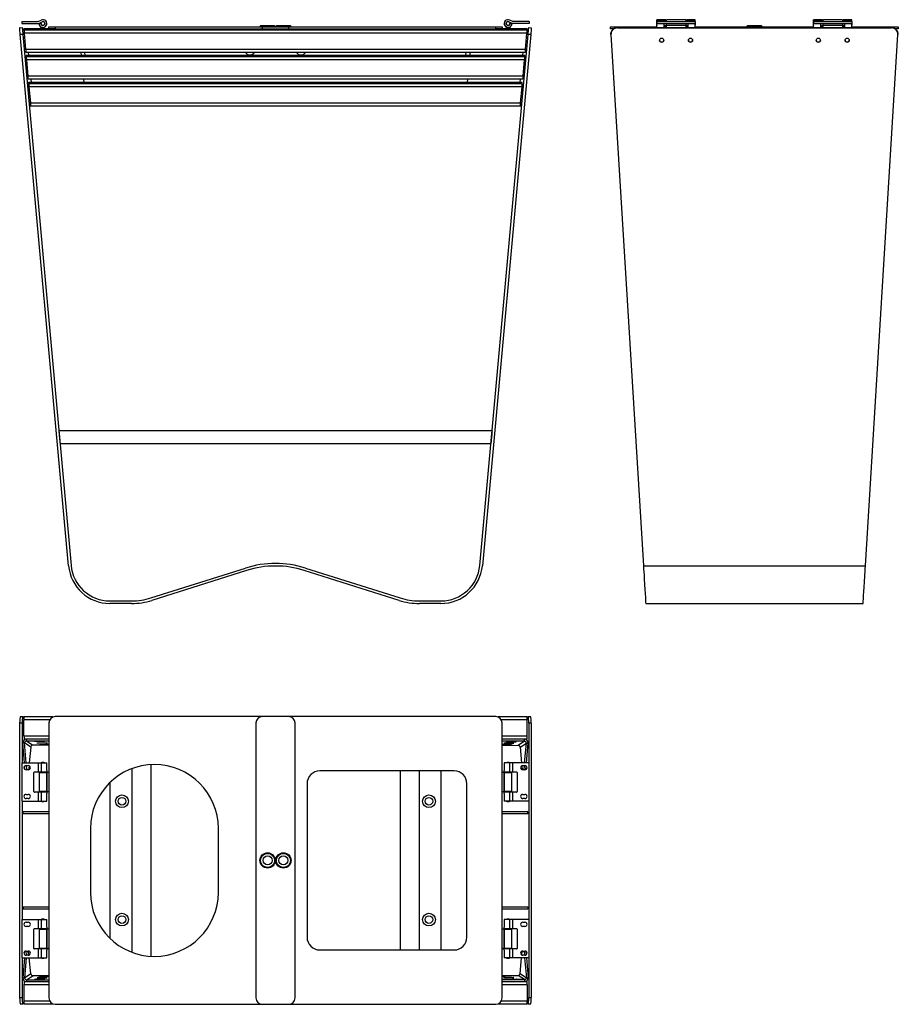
# Model space of a CAD drawing. Header units: millimetres. Extents: x 83 to 1457, y 111 to 1650.
import ezdxf

# ---------------------------------------------------------------- set-up
doc = ezdxf.new("R2010")
doc.units = ezdxf.units.MM

msp = doc.modelspace()

# ---------------------------------------------------------------- linework, layer by layer
at = {"color": 7, "linetype": 'Continuous', "lineweight": 25}
for p, q in [((112.4, 1647), (117.1, 1649.3)), ((854.4, 1647), (849.7, 1649.3)), ((1093.9, 1650), (1079.9, 1650)), ((1079.9, 1649.3), (1079.9, 1650)), ((1079.9, 1649.3), (1093.9, 1649.3)), ((1079.9, 1647), (1079.9, 1649.3)), ((1093.9, 1649.3), (1093.9, 1650)), ((1093.9, 1647), (1093.9, 1649.3)), ((1124.9, 1650), (1094.9, 1650)), ((1094.9, 1647), (1094.9, 1650)), ((1124.9, 1650), (1124.9, 1647)), ((1139.9, 1650), (1125.9, 1650)), ((1125.9, 1650), (1125.9, 1649.3)), ((1125.9, 1649.3), (1139.9, 1649.3)), ((1125.9, 1649.3), (1125.9, 1647)), ((1139.9, 1649.3), (1139.9, 1650)), ((1139.9, 1647), (1139.9, 1649.3)), ((1338.9, 1650), (1324.9, 1650)), ((1324.9, 1649.3), (1324.9, 1650)), ((1324.9, 1649.3), (1338.9, 1649.3)), ((1324.9, 1647), (1324.9, 1649.3)), ((1338.9, 1649.3), (1338.9, 1650)), ((1338.9, 1647), (1338.9, 1649.3)), ((1369.9, 1650), (1339.9, 1650)), ((1339.9, 1647), (1339.9, 1650)), ((1369.9, 1650), (1369.9, 1647)), ((1384.9, 1650), (1370.9, 1650)), ((1370.9, 1650), (1370.9, 1649.3)), ((1370.9, 1649.3), (1384.9, 1649.3)), ((1370.9, 1649.3), (1370.9, 1647)), ((1384.9, 1649.3), (1384.9, 1650)), ((1384.9, 1647), (1384.9, 1649.3)), ((83.4, 1637.2), (87.4, 1637.6)), ((86.6, 1647), (86.6, 1644)), ((86.6, 1647), (112.4, 1647)), ((86.6, 1644), (112.7, 1644)), ((129.1, 1635.7), (90.1, 1635.7)), ((90.1, 1635.7), (90.1, 1634.2)), ((90.1, 1634.2), (877.1, 1634.2)), ((113.6, 1644.2), (118.5, 1646.7)), ((113.8, 1644.3), (113.8, 1644)), ((116.8, 1644), (113.8, 1644)), ((114.6, 1641), (117.7, 1635.7)), ((119.8, 1638), (121.1, 1635.7)), ((119.9, 1638), (120.2, 1637.4)), ((120.2, 1637.4), (122.6, 1638.7)), ((129.1, 1635.7), (129.1, 1638.7)), ((129.1, 1638.7), (139.1, 1638.7)), ((139.1, 1635.7), (129.1, 1635.7)), ((139.1, 1638.7), (139.1, 1635.7)), ((139.1, 1638.7), (504.1, 1638.7)), ((139.1, 1635.7), (504.1, 1635.7)), ((459.1, 1639.2), (459.1, 1638.7)), ((482.1, 1640.2), (460.1, 1640.2)), ((462.8, 1638.7), (462.8, 1635.7)), ((462.8, 1638.7), (827.8, 1638.7)), ((462.8, 1635.7), (827.8, 1635.7)), ((483.1, 1638.7), (483.1, 1639.2)), ((483.8, 1639.2), (483.8, 1638.7)), ((506.8, 1640.2), (484.8, 1640.2)), ((504.1, 1635.7), (504.1, 1638.7)), ((507.8, 1638.7), (507.8, 1639.2)), ((827.8, 1635.7), (827.8, 1638.7)), ((827.8, 1638.7), (837.8, 1638.7)), ((837.8, 1635.7), (827.8, 1635.7)), ((837.8, 1638.7), (837.8, 1635.7)), ((877.1, 1635.7), (837.8, 1635.7)), ((846.6, 1637.4), (844.2, 1638.7)), ((845.8, 1635.7), (847.1, 1638)), ((847, 1638), (846.6, 1637.4)), ((853.3, 1644.2), (848.4, 1646.7)), ((849.2, 1635.7), (852.2, 1641)), ((850.1, 1644), (853.1, 1644)), ((853.1, 1644), (853, 1644.3)), ((880.3, 1644), (854.2, 1644)), ((880.3, 1647), (854.4, 1647)), ((877.1, 1635.7), (877.1, 1634.2)), ((879.5, 1637.6), (883.4, 1637.2)), ((880.3, 1647), (880.3, 1644)), ((1007.4, 1635.7), (1007.4, 1638.7)), ((1007.4, 1638.7), (1017.4, 1638.7)), ((1012.2, 1635.7), (1007.4, 1635.7)), ((1017.4, 1638.7), (1079.9, 1638.7)), ((1018, 1637.6), (1018, 1637.2)), ((1018, 1637.6), (1446.7, 1637.6)), ((1018, 1637.2), (1446.7, 1637.2)), ((1079.9, 1647), (1079.9, 1644)), ((1079.9, 1647), (1139.9, 1647)), ((1079.9, 1644), (1139.9, 1644)), ((1079.9, 1638), (1079.9, 1644)), ((1079.9, 1638), (1090.9, 1638)), ((1090.9, 1644), (1090.9, 1638)), ((1090.9, 1641), (1094.9, 1641)), ((1090.9, 1638.7), (1092.4, 1638.7)), ((1092.4, 1641), (1092.4, 1640)), ((1094.9, 1640), (1092.4, 1640)), ((1092.4, 1640), (1092.4, 1637.6)), ((1094.9, 1641), (1094.9, 1644)), ((1124.9, 1641), (1094.9, 1641)), ((1094.9, 1637.6), (1094.9, 1641)), ((1124.9, 1644), (1124.9, 1641)), ((1124.9, 1641), (1128.9, 1641)), ((1124.9, 1641), (1124.9, 1637.6)), ((1127.4, 1640), (1124.9, 1640)), ((1127.4, 1641), (1127.4, 1640)), ((1127.4, 1640), (1127.4, 1637.6)), ((1127.4, 1638.7), (1128.9, 1638.7)), ((1128.9, 1638), (1128.9, 1644)), ((1128.9, 1638), (1139.9, 1638)), ((1139.9, 1647), (1139.9, 1644)), ((1139.9, 1638), (1139.9, 1644)), ((1139.9, 1638.7), (1324.9, 1638.7)), ((1220.4, 1639.2), (1220.4, 1638.7)), ((1243.4, 1640.2), (1221.4, 1640.2)), ((1244.4, 1638.7), (1244.4, 1639.2)), ((1324.9, 1647), (1324.9, 1644)), ((1324.9, 1647), (1384.9, 1647)), ((1324.9, 1644), (1384.9, 1644)), ((1324.9, 1638), (1324.9, 1644)), ((1324.9, 1638), (1335.9, 1638)), ((1335.9, 1644), (1335.9, 1638)), ((1335.9, 1641), (1339.9, 1641)), ((1335.9, 1638.7), (1337.4, 1638.7)), ((1337.4, 1641), (1337.4, 1640)), ((1337.4, 1640), (1337.4, 1637.6)), ((1339.9, 1640), (1337.4, 1640)), ((1339.9, 1641), (1339.9, 1644)), ((1369.9, 1641), (1339.9, 1641)), ((1339.9, 1637.6), (1339.9, 1641)), ((1369.9, 1644), (1369.9, 1641)), ((1369.9, 1641), (1373.9, 1641)), ((1369.9, 1641), (1369.9, 1637.6)), ((1372.4, 1640), (1369.9, 1640)), ((1372.4, 1641), (1372.4, 1640)), ((1372.4, 1640), (1372.4, 1637.6)), ((1372.4, 1638.7), (1373.9, 1638.7)), ((1373.9, 1638), (1373.9, 1644)), ((1373.9, 1638), (1384.9, 1638)), ((1384.9, 1647), (1384.9, 1644)), ((1384.9, 1638), (1384.9, 1644)), ((1384.9, 1638.7), (1447.4, 1638.7)), ((1446.7, 1637.2), (1446.7, 1637.6)), ((1447.4, 1638.7), (1457.4, 1638.7)), ((1457.4, 1635.7), (1452.5, 1635.7)), ((1457.4, 1638.7), (1457.4, 1635.7)), ((88.4, 1627), (84.4, 1626.6)), ((159.9, 796.3), (84.4, 1626.6)), ((90.5, 1628.8), (88.2, 1628.6)), ((88.4, 1627), (163.9, 796.7)), ((876.7, 1628.9), (90.5, 1628.9)), ((90.5, 1628.9), (92.7, 1603.9)), ((803, 796.7), (878.5, 1627)), ((882.5, 1626.6), (807, 796.3)), ((874.5, 1603.9), (876.7, 1628.9)), ((876.6, 1628.8), (878.6, 1628.6)), ((882.5, 1626.6), (878.5, 1627)), ((1008, 1627), (1007.9, 1628.9)), ((1008, 1626.6), (1008, 1627)), ((1008, 1626.6), (1058.8, 796.3)), ((1405.9, 796.3), (1456.7, 1626.6)), ((1456.8, 1628.9), (1456.7, 1627)), ((1456.7, 1627), (1456.7, 1626.6)), ((92.7, 1603.9), (874.5, 1603.9)), ((93.2, 1599.3), (874, 1599.3)), ((873.4, 1593.8), (93.4, 1593.8)), ((873.4, 1593.8), (93.4, 1593.8)), ((93.4, 1592.3), (93.4, 1593.8)), ((93.4, 1592.3), (873.4, 1592.3)), ((873, 1587), (93.9, 1587)), ((93.9, 1587), (96.1, 1562)), ((185.8, 1593.8), (185.3, 1599.3)), ((780.9, 1593.8), (781, 1594.3)), ((781, 1594.3), (781.4, 1599.3)), ((870.8, 1562), (873, 1587)), ((873.4, 1592.3), (873.4, 1593.8)), ((96.1, 1562), (870.8, 1562)), ((96.5, 1557.3), (870.4, 1557.3)), ((183.1, 1557.3), (183.6, 1551.9)), ((783.8, 1557.3), (783.3, 1551.9)), ((783.8, 1557.3), (783.3, 1551.9)), ((869.4, 1551.9), (97.4, 1551.9)), ((869.4, 1551.9), (97.4, 1551.9)), ((97.4, 1550.4), (97.4, 1551.9)), ((97.4, 1550.4), (869.4, 1550.4)), ((869, 1545.1), (97.9, 1545.1)), ((97.9, 1545.1), (100.1, 1520.1)), ((866.8, 1520.1), (869, 1545.1)), ((869.4, 1550.4), (869.4, 1551.9)), ((100.1, 1520.1), (866.8, 1520.1)), ((100.5, 1515.4), (866.4, 1515.4)), ((822.1, 1007.2), (145.2, 1007.2)), ((147, 987.2), (820.3, 987.2)), ((288.7, 745.8), (436.5, 792.4)), ((438.3, 788.8), (290.2, 742.1)), ((676.7, 742.1), (528.5, 788.8)), ((530.3, 792.4), (678.2, 745.8)), ((1058.8, 796.3), (1405.9, 796.3)), ((224.6, 741.2), (258.6, 741.2)), ((708.3, 741.2), (742.2, 741.2)), ((258.3, 737.2), (224.6, 737.2)), ((742.2, 737.2), (708.6, 737.2)), ((1062.4, 737.2), (1402.3, 737.2)), ((88.3, 559.9), (84.3, 559.9)), ((90.2, 558.6), (88.4, 559.9)), ((90.1, 530.3), (90.1, 555.3)), ((135.9, 560), (90.5, 560)), ((504.1, 560.5), (139.1, 560.5)), ((827.8, 560.5), (462.8, 560.5)), ((876.7, 560), (831, 560)), ((878.5, 559.9), (877, 558.8)), ((877.1, 530.3), (877.1, 555.3)), ((882.5, 559.9), (878.6, 559.9)), ((83.4, 549.9), (83.4, 121.2)), ((87.4, 549.9), (83.4, 549.9)), ((87.4, 549.9), (87.4, 488)), ((129.1, 550.5), (129.1, 120.5)), ((452.8, 550.5), (452.8, 120.5)), ((514.1, 120.5), (514.1, 550.5)), ((837.8, 120.5), (837.8, 550.5)), ((883.4, 549.9), (879.5, 549.9)), ((879.5, 549.9), (879.5, 488)), ((883.4, 549.9), (883.4, 121.2)), ((90.5, 525), (91.2, 524.5)), ((94.2, 522.4), (94.2, 524.9)), ((872.7, 524.9), (837.8, 524.9)), ((872.7, 521.9), (872.7, 524.9)), ((875.5, 524.2), (876.7, 525)), ((90.8, 488), (88.2, 519.4)), ((91.2, 519.4), (88.2, 519.4)), ((93.7, 488), (91.2, 519.4)), ((101, 512.8), (91.2, 519.4)), ((94.2, 522.4), (104, 515.8)), ((94.2, 522.4), (129.1, 522.2)), ((101, 512.8), (98.5, 488)), ((129.1, 515.9), (104, 515.8)), ((111.7, 522), (116.7, 522)), ((117.7, 521.3), (112.7, 521.3)), ((115.5, 519.4), (120.5, 519.4)), ((121.5, 518.7), (116.5, 518.7)), ((119.3, 516.9), (124.3, 516.9)), ((125.3, 516.2), (120.3, 516.2)), ((872.7, 521.9), (837.8, 521.9)), ((837.8, 515.6), (862.9, 515.3)), ((841.6, 515.9), (846.6, 515.8)), ((847.6, 516.5), (842.6, 516.5)), ((845.4, 518.4), (850.4, 518.4)), ((851.4, 519.1), (846.4, 519.1)), ((849.2, 521), (854.2, 520.9)), ((855.1, 521.6), (850.2, 521.6)), ((872.7, 521.9), (862.9, 515.3)), ((865.9, 512.3), (875.7, 518.9)), ((865.9, 512.3), (868.2, 488)), ((873, 488), (875.7, 518.9)), ((875.7, 518.9), (878.6, 518.9)), ((876, 488), (878.6, 518.9)), ((86.6, 488), (86.6, 428)), ((86.6, 488), (112.4, 488)), ((91.6, 477.7), (91.2, 483)), ((93.4, 483.8), (96.8, 483.8)), ((94.6, 477.2), (94.1, 483.8)), ((98, 483.6), (97.4, 477.3)), ((112.4, 488), (112.4, 474)), ((112.4, 488), (117.1, 488)), ((117.1, 488), (117.1, 474)), ((117.1, 488), (125.8, 488)), ((125.8, 476), (125.8, 488)), ((129.1, 488), (128.8, 488)), ((128.8, 488), (128.8, 474)), ((837.8, 488), (838.1, 488)), ((838.1, 474), (838.1, 488)), ((841.1, 488), (841.1, 476)), ((849.7, 488), (841.1, 488)), ((849.7, 474), (849.7, 488)), ((854.4, 488), (849.7, 488)), ((854.4, 474), (854.4, 488)), ((880.3, 488), (854.4, 488)), ((868.7, 483.5), (869.3, 477.3)), ((870.1, 483.8), (873.5, 483.8)), ((872.1, 477.2), (872.7, 483.8)), ((875.1, 477.6), (875.6, 483.1)), ((880.3, 428), (880.3, 488)), ((96.8, 477.2), (93.4, 477.2)), ((105.6, 443), (105.6, 473)), ((106.6, 474), (112.4, 474)), ((112.4, 474), (117.1, 474)), ((113.8, 473), (113.8, 443)), ((113.8, 473), (125.8, 473)), ((116.8, 474), (116.8, 473)), ((117.1, 474), (125.8, 474)), ((122.8, 473), (122.8, 474)), ((125.8, 476), (125.8, 474)), ((125.8, 443), (125.8, 473)), ((126.3, 473), (125.8, 473)), ((126.3, 443), (126.3, 473)), ((127.8, 473), (126.3, 473)), ((762.8, 475.5), (552.8, 475.5)), ((840.6, 473), (839.1, 473)), ((840.6, 473), (840.6, 443)), ((841.1, 473), (840.6, 473)), ((841.1, 474), (841.1, 476)), ((841.1, 474), (849.7, 474)), ((841.1, 473), (841.1, 443)), ((841.1, 473), (853.1, 473)), ((844.1, 474), (844.1, 473)), ((849.7, 474), (854.4, 474)), ((850.1, 473), (850.1, 474)), ((853.1, 443), (853.1, 473)), ((854.4, 474), (860.3, 474)), ((861.3, 473), (861.3, 443)), ((873.5, 477.2), (870.1, 477.2)), ((532.8, 455.5), (532.8, 215.5)), ((782.8, 215.5), (782.8, 455.5)), ((93.4, 438.8), (96.8, 438.8)), ((96.8, 432.2), (93.4, 432.2)), ((112.4, 442), (106.6, 442)), ((112.4, 442), (112.4, 428)), ((117.1, 442), (112.4, 442)), ((125.8, 443), (113.8, 443)), ((116.8, 443), (116.8, 442)), ((117.1, 442), (117.1, 428)), ((125.8, 442), (117.1, 442)), ((122.8, 442), (122.8, 443)), ((125.8, 443), (126.3, 443)), ((125.8, 442), (125.8, 440)), ((125.8, 428), (125.8, 440)), ((126.3, 443), (127.8, 443)), ((128.8, 442), (128.8, 428)), ((838.1, 428), (838.1, 442)), ((839.1, 443), (840.6, 443)), ((840.6, 443), (841.1, 443)), ((853.1, 443), (841.1, 443)), ((841.1, 440), (841.1, 442)), ((849.7, 442), (841.1, 442)), ((841.1, 440), (841.1, 428)), ((844.1, 443), (844.1, 442)), ((849.7, 428), (849.7, 442)), ((854.4, 442), (849.7, 442)), ((850.1, 442), (850.1, 443)), ((854.4, 428), (854.4, 442)), ((860.3, 442), (854.4, 442)), ((870.1, 438.8), (873.5, 438.8)), ((873.5, 432.2), (870.1, 432.2)), ((86.6, 428), (112.4, 428)), ((87.4, 428), (87.4, 243)), ((112.4, 428), (117.1, 428)), ((117.1, 428), (125.8, 428)), ((129.1, 428), (128.8, 428)), ((837.8, 428), (838.1, 428)), ((849.7, 428), (841.1, 428)), ((854.4, 428), (849.7, 428)), ((880.3, 428), (854.4, 428)), ((879.5, 428), (879.5, 243)), ((129.1, 411.2), (88.9, 411.2)), ((88.9, 408.2), (88.9, 411.2)), ((129.1, 408.2), (88.9, 408.2)), ((877.9, 411.2), (837.8, 411.2)), ((877.9, 408.2), (837.8, 408.2)), ((877.9, 408.2), (877.9, 411.2)), ((194.1, 385.5), (194.1, 285.5)), ((394.1, 285.5), (394.1, 385.5)), ((88.9, 262.8), (88.9, 259.8)), ((88.9, 262.8), (129.1, 262.8)), ((837.8, 262.8), (877.9, 262.8)), ((877.9, 262.8), (877.9, 259.8)), ((88.9, 259.8), (129.1, 259.8)), ((837.8, 259.8), (877.9, 259.8)), ((86.6, 243), (86.6, 183)), ((86.6, 243), (112.4, 243)), ((93.4, 238.8), (96.8, 238.8)), ((96.8, 232.2), (93.4, 232.2)), ((112.4, 243), (112.4, 229)), ((112.4, 243), (117.1, 243)), ((117.1, 243), (117.1, 229)), ((117.1, 243), (125.8, 243)), ((125.8, 231), (125.8, 243)), ((125.8, 231), (125.8, 229)), ((128.8, 243), (128.8, 229)), ((129.1, 243), (128.8, 243)), ((837.8, 243), (838.1, 243)), ((838.1, 229), (838.1, 243)), ((841.1, 243), (841.1, 231)), ((849.7, 243), (841.1, 243)), ((841.1, 229), (841.1, 231)), ((849.7, 229), (849.7, 243)), ((854.4, 243), (849.7, 243)), ((854.4, 229), (854.4, 243)), ((880.3, 243), (854.4, 243)), ((870.1, 238.8), (873.5, 238.8)), ((873.5, 232.2), (870.1, 232.2)), ((880.3, 183), (880.3, 243)), ((105.6, 198), (105.6, 228)), ((106.6, 229), (112.4, 229)), ((112.4, 229), (117.1, 229)), ((113.8, 228), (113.8, 198)), ((113.8, 228), (125.8, 228)), ((116.8, 229), (116.8, 228)), ((117.1, 229), (125.8, 229)), ((122.8, 228), (122.8, 229)), ((125.8, 198), (125.8, 228)), ((126.3, 228), (125.8, 228)), ((126.3, 198), (126.3, 228)), ((127.8, 228), (126.3, 228)), ((840.6, 228), (839.1, 228)), ((840.6, 228), (840.6, 198)), ((841.1, 228), (840.6, 228)), ((841.1, 229), (849.7, 229)), ((841.1, 228), (841.1, 198)), ((841.1, 228), (853.1, 228)), ((844.1, 229), (844.1, 228)), ((849.7, 229), (854.4, 229)), ((850.1, 228), (850.1, 229)), ((853.1, 198), (853.1, 228)), ((854.4, 229), (860.3, 229)), ((861.3, 228), (861.3, 198)), ((91.6, 193.3), (91.2, 188.1)), ((93.4, 193.8), (96.8, 193.8)), ((96.8, 187.2), (93.4, 187.2)), ((94.6, 193.8), (94.1, 187.2)), ((98, 187.4), (97.4, 193.8)), ((112.4, 197), (106.6, 197)), ((112.4, 197), (112.4, 183)), ((117.1, 197), (112.4, 197)), ((125.8, 198), (113.8, 198)), ((116.8, 198), (116.8, 197)), ((117.1, 197), (117.1, 183)), ((125.8, 197), (117.1, 197)), ((122.8, 197), (122.8, 198)), ((125.8, 198), (126.3, 198)), ((125.8, 197), (125.8, 195)), ((125.8, 183), (125.8, 195)), ((126.3, 198), (127.8, 198)), ((128.8, 197), (128.8, 183)), ((552.8, 195.5), (762.8, 195.5)), ((838.1, 183), (838.1, 197)), ((839.1, 198), (840.6, 198)), ((840.6, 198), (841.1, 198)), ((853.1, 198), (841.1, 198)), ((841.1, 195), (841.1, 197)), ((849.7, 197), (841.1, 197)), ((841.1, 195), (841.1, 183)), ((844.1, 198), (844.1, 197)), ((849.7, 183), (849.7, 197)), ((854.4, 197), (849.7, 197)), ((850.1, 197), (850.1, 198)), ((854.4, 183), (854.4, 197)), ((860.3, 197), (854.4, 197)), ((868.7, 187.5), (869.3, 193.7)), ((870.1, 193.8), (873.5, 193.8)), ((873.5, 187.2), (870.1, 187.2)), ((872.1, 193.8), (872.7, 187.2)), ((875.1, 193.4), (875.6, 187.9)), ((86.6, 183), (112.4, 183)), ((87.4, 183), (87.4, 121.1)), ((90.8, 183), (88.2, 151.6)), ((93.7, 183), (91.2, 151.6)), ((101, 158.2), (98.5, 183)), ((112.4, 183), (117.1, 183)), ((117.1, 183), (125.8, 183)), ((129.1, 183), (128.8, 183)), ((837.8, 183), (838.1, 183)), ((849.7, 183), (841.1, 183)), ((854.4, 183), (849.7, 183)), ((880.3, 183), (854.4, 183)), ((865.9, 158.7), (868.2, 183)), ((873, 183), (875.7, 152.1)), ((876, 183), (878.6, 152.1)), ((879.5, 183), (879.5, 121.1)), ((101, 158.2), (91.2, 151.6)), ((94.2, 148.6), (104, 155.2)), ((129.1, 155.1), (104, 155.2)), ((119.3, 154.2), (124.3, 154.2)), ((125.3, 154.8), (120.3, 154.8)), ((837.8, 155.4), (862.9, 155.7)), ((841.6, 155.2), (846.6, 155.2)), ((847.6, 154.5), (842.6, 154.5)), ((872.7, 149.1), (862.9, 155.7)), ((865.9, 158.7), (875.7, 152.1)), ((91.2, 151.6), (88.2, 151.6)), ((90.1, 140.7), (90.1, 115.7)), ((91.2, 146.5), (90.5, 146)), ((94.2, 148.6), (129.1, 148.8)), ((94.2, 148.6), (94.2, 146.1)), ((111.7, 149), (116.7, 149)), ((117.7, 149.7), (112.7, 149.7)), ((115.5, 151.6), (120.5, 151.6)), ((121.5, 152.3), (116.5, 152.3)), ((872.7, 149.1), (837.8, 149.1)), ((872.7, 146.1), (837.8, 146.1)), ((845.4, 152.6), (850.4, 152.6)), ((851.4, 152), (846.4, 151.9)), ((849.2, 150), (854.2, 150.1)), ((855.1, 149.4), (850.2, 149.4)), ((872.7, 149.1), (872.7, 146.1)), ((876.7, 146), (875.5, 146.8)), ((875.7, 152.1), (878.6, 152.1)), ((877.1, 140.7), (877.1, 115.7)), ((83.4, 121.2), (87.4, 121.1)), ((84.3, 111.2), (88.3, 111.1)), ((88.4, 111.2), (90.2, 112.4)), ((90.5, 111), (135.9, 111)), ((139.1, 110.5), (504.1, 110.5)), ((462.8, 110.5), (827.8, 110.5)), ((831, 111), (876.7, 111)), ((877, 112.2), (878.5, 111.2)), ((878.6, 111.1), (882.5, 111.2)), ((879.5, 121.1), (883.4, 121.2))]:
    msp.add_line(p, q, dxfattribs=at)
at = {"color": 8, "linetype": 'Continuous', "lineweight": 25}
for p, q in [((129.1, 1635.7), (90.1, 1635.7)), ((483.1, 1639.2), (459.1, 1639.2)), ((507.8, 1639.2), (483.8, 1639.2)), ((877.1, 1635.7), (837.8, 1635.7)), ((1017.4, 1638.7), (1017.4, 1637.5)), ((1244.4, 1639.2), (1220.4, 1639.2)), ((1447.4, 1637.5), (1447.4, 1638.7)), ((96.9, 1599.3), (97.4, 1593.8)), ((179.3, 1599.3), (179.8, 1593.8)), ((781.1, 1593.8), (781.6, 1599.3)), ((787.6, 1599.3), (787.1, 1593.8)), ((870, 1599.3), (869.5, 1593.8)), ((100.7, 1557.3), (101.2, 1551.9)), ((866.2, 1557.3), (865.7, 1551.9)), ((130.3, 555.3), (90.1, 555.3)), ((877.1, 555.3), (836.6, 555.3)), ((90.1, 530.3), (129.1, 530.3)), ((129.1, 525), (90.5, 525)), ((837.8, 530.3), (877.1, 530.3)), ((876.7, 525), (837.8, 525)), ((112.7, 522), (112.7, 521.3)), ((116.5, 519.4), (116.5, 518.7)), ((117.7, 522), (117.7, 521.3)), ((120.3, 516.9), (120.3, 516.2)), ((121.5, 519.4), (121.5, 518.7)), ((125.3, 516.9), (125.3, 516.2)), ((841.6, 516.5), (841.6, 515.9)), ((845.4, 519.1), (845.4, 518.4)), ((846.6, 516.5), (846.6, 515.8)), ((849.2, 521.6), (849.2, 521)), ((850.4, 519.1), (850.4, 518.4)), ((854.2, 521.6), (854.2, 520.9)), ((258.6, 479), (258.6, 192)), ((288.7, 485.4), (288.7, 185.7)), ((678.2, 475.5), (678.2, 195.5)), ((708.3, 475.5), (708.3, 195.5)), ((742.2, 475.5), (742.2, 195.5)), ((224.6, 457.5), (224.6, 213.6)), ((120.3, 154.2), (120.3, 154.8)), ((125.3, 154.2), (125.3, 154.8)), ((841.6, 154.5), (841.6, 155.2)), ((846.6, 154.5), (846.6, 155.2)), ((129.1, 140.7), (90.1, 140.7)), ((90.5, 146), (129.1, 146)), ((112.7, 149), (112.7, 149.7)), ((116.5, 151.6), (116.5, 152.3)), ((117.7, 149), (117.7, 149.7)), ((121.5, 151.6), (121.5, 152.3)), ((837.8, 146), (876.7, 146)), ((877.1, 140.7), (837.8, 140.7)), ((845.4, 151.9), (845.4, 152.6)), ((849.2, 149.4), (849.2, 150)), ((850.4, 152), (850.4, 152.6)), ((854.2, 149.4), (854.2, 150.1)), ((90.1, 115.7), (130.3, 115.7)), ((836.6, 115.7), (877.1, 115.7))]:
    msp.add_line(p, q, dxfattribs=at)
at = {"color": 7, "linetype": 'Continuous', "lineweight": 25, "flags": 128}
for points in [[(84.4, 1626.6), (84.2, 1628.4), (84.1, 1630.2), (83.9, 1631.9), (83.8, 1633.4), (83.7, 1634.7), (83.6, 1635.8), (83.5, 1636.5), (83.5, 1637), (83.4, 1637.2)], [(87.4, 1637.6), (87.4, 1637.4), (87.5, 1636.9), (87.6, 1636.1), (87.7, 1635.1), (87.8, 1633.7), (87.9, 1632.2), (88.1, 1630.6), (88.2, 1628.8), (88.4, 1627)], [(878.5, 1627), (878.7, 1628.8), (878.8, 1630.6), (879, 1632.2), (879.1, 1633.7), (879.2, 1635.1), (879.3, 1636.1), (879.4, 1636.9), (879.4, 1637.4), (879.5, 1637.6)], [(883.4, 1637.2), (883.4, 1637), (883.4, 1636.5), (883.3, 1635.8), (883.2, 1634.7), (883.1, 1633.4), (883, 1631.9), (882.8, 1630.2), (882.6, 1628.4), (882.5, 1626.6)], [(147, 987.2), (147, 987.3), (146.9, 987.8), (146.9, 988.5), (146.8, 989.5), (146.7, 990.8), (146.5, 992.2), (146.4, 993.8), (146.2, 995.5), (146.1, 997.2), (145.9, 998.9), (145.8, 1000.6), (145.6, 1002.2), (145.5, 1003.6), (145.4, 1004.9), (145.3, 1005.9), (145.2, 1006.6), (145.2, 1007), (145.2, 1007.2)], [(822.1, 1007.2), (822.1, 1007), (822.1, 1006.6), (822, 1005.9), (821.9, 1004.9), (821.8, 1003.6), (821.7, 1002.2), (821.5, 1000.6), (821.4, 998.9), (821.2, 997.2), (821.1, 995.5), (820.9, 993.8), (820.8, 992.2), (820.6, 990.8), (820.5, 989.5), (820.4, 988.5), (820.4, 987.8), (820.3, 987.3), (820.3, 987.2)], [(1058.8, 796.3), (1059.1, 791.5), (1059.4, 786.8), (1059.7, 782.2), (1060, 777.7), (1060.2, 773.3), (1060.5, 769.1), (1060.7, 765), (1061, 761.2), (1061.2, 757.6), (1061.4, 754.2), (1061.6, 751.1), (1061.8, 748.3), (1061.9, 745.7), (1062.1, 743.5), (1062.2, 741.6), (1062.3, 740), (1062.3, 738.8), (1062.4, 737.9), (1062.4, 737.4), (1062.4, 737.2)], [(1402.3, 737.2), (1402.3, 737.4), (1402.3, 737.9), (1402.4, 738.8), (1402.5, 740), (1402.6, 741.6), (1402.7, 743.5), (1402.8, 745.7), (1403, 748.3), (1403.2, 751.1), (1403.3, 754.2), (1403.6, 757.6), (1403.8, 761.2), (1404, 765), (1404.3, 769.1), (1404.5, 773.3), (1404.8, 777.7), (1405.1, 782.2), (1405.3, 786.8), (1405.6, 791.5), (1405.9, 796.3)], [(112.7, 521.3), (111.3, 521.3), (109.9, 521.3), (108.7, 521.4), (107.7, 521.5), (107.1, 521.5), (106.8, 521.6), (106.8, 521.7), (107.3, 521.8), (108, 521.9), (109.1, 521.9), (110.3, 522), (111.7, 522)], [(116.5, 518.7), (115.1, 518.8), (113.7, 518.8), (112.5, 518.8), (111.5, 518.9), (110.9, 519), (110.6, 519.1), (110.6, 519.2), (111, 519.2), (111.8, 519.3), (112.9, 519.4), (114.1, 519.4), (115.5, 519.4)], [(120.3, 516.2), (118.9, 516.2), (117.5, 516.2), (116.3, 516.3), (115.3, 516.4), (114.7, 516.4), (114.4, 516.5), (114.4, 516.6), (114.8, 516.7), (115.6, 516.8), (116.7, 516.8), (117.9, 516.8), (119.3, 516.9)], [(116.7, 522), (118.2, 522), (119.5, 521.9), (120.7, 521.9), (121.7, 521.8), (122.4, 521.7), (122.7, 521.6), (122.6, 521.5), (122.2, 521.5), (121.4, 521.4), (120.4, 521.3), (119.1, 521.3), (117.7, 521.3)], [(120.5, 519.4), (122, 519.4), (123.3, 519.4), (124.5, 519.3), (125.5, 519.2), (126.2, 519.2), (126.5, 519.1), (126.4, 519), (126, 518.9), (125.2, 518.8), (124.2, 518.8), (122.9, 518.8), (121.5, 518.7)], [(846.4, 519.1), (844.9, 519.1), (843.6, 519.1), (842.4, 519), (841.4, 518.9), (840.7, 518.9), (840.4, 518.8), (840.5, 518.7), (840.9, 518.6), (841.7, 518.5), (842.7, 518.5), (844, 518.4), (845.4, 518.4)], [(850.2, 521.6), (848.7, 521.6), (847.4, 521.6), (846.1, 521.6), (845.2, 521.5), (844.5, 521.4), (844.2, 521.3), (844.3, 521.2), (844.7, 521.2), (845.4, 521.1), (846.5, 521), (847.8, 521), (849.2, 521)], [(846.6, 515.8), (848, 515.8), (849.4, 515.9), (850.6, 515.9), (851.6, 516), (852.2, 516), (852.5, 516.1), (852.5, 516.2), (852.1, 516.3), (851.3, 516.4), (850.2, 516.4), (849, 516.5), (847.6, 516.5)], [(850.4, 518.4), (851.8, 518.4), (853.2, 518.4), (854.4, 518.5), (855.3, 518.5), (856, 518.6), (856.3, 518.7), (856.3, 518.8), (855.8, 518.9), (855.1, 518.9), (854, 519), (852.8, 519), (851.4, 519.1)], [(854.2, 520.9), (855.6, 520.9), (857, 521), (858.2, 521), (859.1, 521.1), (859.8, 521.2), (860.1, 521.2), (860.1, 521.3), (859.6, 521.4), (858.9, 521.5), (857.8, 521.5), (856.5, 521.6), (855.1, 521.6)], [(120.3, 154.8), (118.9, 154.8), (117.5, 154.8), (116.3, 154.7), (115.3, 154.7), (114.7, 154.6), (114.4, 154.5), (114.4, 154.4), (114.8, 154.3), (115.6, 154.2), (116.7, 154.2), (117.9, 154.2), (119.3, 154.2)], [(846.6, 155.2), (848, 155.2), (849.4, 155.2), (850.6, 155.1), (851.6, 155), (852.2, 155), (852.5, 154.9), (852.5, 154.8), (852.1, 154.7), (851.3, 154.6), (850.2, 154.6), (849, 154.5), (847.6, 154.5)], [(112.7, 149.7), (111.3, 149.7), (109.9, 149.7), (108.7, 149.6), (107.7, 149.5), (107.1, 149.5), (106.8, 149.4), (106.8, 149.3), (107.3, 149.2), (108, 149.1), (109.1, 149.1), (110.3, 149.1), (111.7, 149)], [(116.5, 152.3), (115.1, 152.3), (113.7, 152.2), (112.5, 152.2), (111.5, 152.1), (110.9, 152), (110.6, 151.9), (110.6, 151.8), (111, 151.8), (111.8, 151.7), (112.9, 151.6), (114.1, 151.6), (115.5, 151.6)], [(116.7, 149), (118.2, 149.1), (119.5, 149.1), (120.7, 149.1), (121.7, 149.2), (122.4, 149.3), (122.7, 149.4), (122.6, 149.5), (122.2, 149.5), (121.4, 149.6), (120.4, 149.7), (119.1, 149.7), (117.7, 149.7)], [(120.5, 151.6), (122, 151.6), (123.3, 151.6), (124.5, 151.7), (125.5, 151.8), (126.2, 151.8), (126.5, 151.9), (126.4, 152), (126, 152.1), (125.2, 152.2), (124.2, 152.2), (122.9, 152.3), (121.5, 152.3)], [(846.4, 151.9), (844.9, 151.9), (843.6, 152), (842.4, 152), (841.4, 152.1), (840.7, 152.1), (840.4, 152.2), (840.5, 152.3), (840.9, 152.4), (841.7, 152.5), (842.7, 152.5), (844, 152.6), (845.4, 152.6)], [(850.2, 149.4), (848.7, 149.4), (847.4, 149.4), (846.1, 149.5), (845.2, 149.5), (844.5, 149.6), (844.2, 149.7), (844.3, 149.8), (844.7, 149.9), (845.4, 149.9), (846.5, 150), (847.8, 150), (849.2, 150)], [(850.4, 152.6), (851.8, 152.6), (853.2, 152.6), (854.4, 152.6), (855.3, 152.5), (856, 152.4), (856.3, 152.3), (856.3, 152.2), (855.8, 152.2), (855.1, 152.1), (854, 152), (852.8, 152), (851.4, 152)], [(854.2, 150.1), (855.6, 150.1), (857, 150), (858.2, 150), (859.1, 149.9), (859.8, 149.9), (860.1, 149.8), (860.1, 149.7), (859.6, 149.6), (858.9, 149.5), (857.8, 149.5), (856.5, 149.4), (855.1, 149.4)]]:
    msp.add_lwpolyline(points, dxfattribs=at)
at = {"color": 7, "linetype": 'Continuous', "lineweight": 25}
for centre, radius in [((119.8, 1644), 3), ((847.1, 1644), 3), ((1087.4, 1617.9), 3.25), ((1132.4, 1617.9), 3.25), ((1332.4, 1617.9), 3.25), ((1377.4, 1617.9), 3.25), ((243.4, 428), 10), ((243.4, 428), 6), ((723.4, 428), 10), ((723.4, 428), 6), ((471.1, 335.5), 12), ((471.1, 335.5), 11), ((471.1, 335.5), 7), ((495.8, 335.5), 12), ((495.8, 335.5), 11), ((495.8, 335.5), 7), ((243.4, 243), 10), ((243.4, 243), 6), ((723.4, 243), 10), ((723.4, 243), 6)]:
    msp.add_circle(centre, radius, dxfattribs=at)
for centre, radius, start, end in [((119.8, 1644), 6, 180, 116.6648), ((847.1, 1644), 6, 63.3352, 0), ((112.7, 1646), 2, 270, 296.6648), ((119.8, 1644), 3, 180, 116.6648), ((460.1, 1639.2), 1, 90, 180), ((482.1, 1639.2), 1, 0, 90), ((484.8, 1639.2), 1, 90, 180), ((506.8, 1639.2), 1, 0, 90), ((847.1, 1644), 3, 63.3352, 0), ((854.2, 1646), 2, 243.3352, 270), ((1012.9, 1629.2), 5, 131.9501, 183.5), ((1088.6, 1644), 9.25, 161.0754, 180), ((1088.6, 1644), 9.25, 180, 198.9246), ((1131.1, 1644), 9.25, 341.0754, 18.9246), ((1221.4, 1639.2), 1, 90, 180), ((1243.4, 1639.2), 1, 0, 90), ((1333.6, 1644), 9.25, 161.0754, 180), ((1333.6, 1644), 9.25, 180, 198.9246), ((1376.1, 1644), 9.25, 341.0754, 18.9246), ((1451.9, 1629.2), 5, 356.5, 48.0499), ((89.7, 1636.5), 8.01, 259.7315, 276.4782), ((877.3, 1635.5), 6.98, 264.3009, 280.9114), ((1087.4, 1618.2), 3.25, 183.3699, 356.6301), ((1132.4, 1618.2), 3.25, 183.3699, 356.6301), ((1332.4, 1618.2), 3.25, 183.37, 356.63), ((1377.4, 1618.2), 3.25, 183.3701, 356.6299), ((443.4, 1603.4), 8.5, 209.1101, 330.8899), ((523.4, 1603.4), 8.5, 209.0611, 330.9389), ((99.3, 1527.2), 6.06, 257.9732, 276.7307), ((867.6, 1527), 5.88, 263.03, 282.383), ((224.6, 802.2), 65, 185.1955, 270), ((224.6, 802.2), 61, 185.1955, 270), ((483.4, 643.7), 156, 72.5, 107.5), ((483.4, 645.8), 150, 72.5, 107.5), ((742.2, 802.2), 61, 270, 354.8045), ((742.2, 802.2), 65, 270, 354.8045), ((258.3, 843.2), 106, 270, 287.5), ((258.6, 841.2), 100, 270, 287.5), ((708.6, 843.2), 106, 252.5, 270), ((708.3, 841.2), 100, 252.5, 270), ((139.1, 550.5), 10, 90, 180), ((462.8, 550.5), 10, 90, 180), ((504.1, 550.5), 10, 0, 90), ((827.8, 550.5), 10, 0, 90), ((94.3, 519.3), 6.03, 112.7541, 179.6617), ((872.6, 518.9), 6.02, 359.9906, 89.5653), ((94.2, 519.4), 3.01, 90.1192, 179.6946), ((104, 512.8), 3.01, 90.1192, 179.6949), ((124.7, 452.2), 64.7, 86.1177, 90.3362), ((125.7, 571), 54.8, 269.5598, 273.4975), ((841.8, 452.6), 64, 89.3398, 93.6198), ((841.5, 569.9), 54.1, 266.1272, 270.1354), ((862.9, 512.3), 3.01, 359.9907, 89.5652), ((872.6, 518.9), 3.01, 359.991, 89.5649), ((93.4, 480.5), 3.3, 90, 270), ((96.8, 480.5), 3.3, 270, 90), ((119.8, 479.3), 9.25, 71.0754, 108.9246), ((294.1, 385.5), 100, 0, 180), ((847.1, 479.3), 9.25, 90, 108.9246), ((847.1, 479.3), 9.25, 71.0754, 90), ((870.1, 480.5), 3.3, 90, 270), ((873.5, 480.5), 3.3, 270, 90), ((106.6, 473), 1, 90, 180), ((127.8, 474), 1, 270, 0), ((552.8, 455.5), 20, 90, 180), ((762.8, 455.5), 20, 0, 90), ((839.1, 474), 1, 180, 270), ((860.3, 473), 1, 0, 90), ((93.4, 435.5), 3.3, 90, 270), ((96.8, 435.5), 3.3, 270, 90), ((106.6, 443), 1, 180, 270), ((127.8, 442), 1, 0, 90), ((839.1, 442), 1, 90, 180), ((860.3, 443), 1, 270, 0), ((870.1, 435.5), 3.3, 90, 270), ((873.5, 435.5), 3.3, 270, 90), ((119.8, 436.8), 9.25, 251.0754, 270), ((119.8, 436.8), 9.25, 270, 288.9246), ((847.1, 436.8), 9.25, 251.0754, 288.9246), ((294.1, 285.5), 100, 180, 0), ((93.4, 235.5), 3.3, 90, 270), ((96.8, 235.5), 3.3, 270, 90), ((119.8, 234.3), 9.25, 71.0754, 108.9246), ((847.1, 234.3), 9.25, 90, 108.9246), ((847.1, 234.3), 9.25, 71.0754, 90), ((870.1, 235.5), 3.3, 90, 270), ((873.5, 235.5), 3.3, 270, 90), ((106.6, 228), 1, 90, 180), ((127.8, 229), 1, 270, 0), ((839.1, 229), 1, 180, 270), ((860.3, 228), 1, 0, 90), ((552.8, 215.5), 20, 180, 270), ((762.8, 215.5), 20, 270, 0), ((93.4, 190.5), 3.3, 90, 270), ((96.8, 190.5), 3.3, 270, 90), ((106.6, 198), 1, 180, 270), ((127.8, 197), 1, 0, 90), ((839.1, 197), 1, 90, 180), ((860.3, 198), 1, 270, 0), ((870.1, 190.5), 3.3, 90, 270), ((873.5, 190.5), 3.3, 270, 90), ((119.8, 191.8), 9.25, 251.0754, 270), ((119.8, 191.8), 9.25, 270, 288.9246), ((847.1, 191.8), 9.25, 251.0754, 288.9246), ((104, 158.2), 3.01, 180.3051, 269.8808), ((124.7, 218.8), 64.7, 269.6638, 273.8823), ((125.7, 100), 54.8, 86.5025, 90.4402), ((841.5, 101.1), 54.1, 89.8646, 93.8728), ((841.8, 218.4), 64, 266.3802, 270.6602), ((862.9, 158.7), 3.01, 270.4348, 0.0093), ((94.3, 151.7), 6.03, 180.3383, 247.2459), ((94.2, 151.7), 3.01, 180.3054, 269.8808), ((872.6, 152.1), 3.01, 270.4351, 0.009), ((872.6, 152.1), 6.02, 270.4347, 0.0094), ((139.1, 120.5), 10, 180, 270), ((462.8, 120.5), 10, 180, 270), ((504.1, 120.5), 10, 270, 0), ((827.8, 120.5), 10, 270, 0)]:
    msp.add_arc(centre, radius, start, end, dxfattribs=at)
for centre, major_axis, ratio, start_param, end_param in [((90.5, 1630.7), (-0.44, 5), 0.005301, 6.282722, 6.343809), ((90.5, 1629.2), (-0.44, 5), 0.005301, 0.060624, 1.63142), ((876.7, 1629.2), (0.44, 5), 0.005301, 4.651765, 6.222562), ((876.7, 1630.7), (0.44, 5), 0.005301, 6.222562, 6.283648), ((1018, 1627.6), (10, 0), 0.995876, 1.570796, 3.202428), ((1018, 1627.2), (10, 0), 0.995876, 1.570796, 3.202428), ((1446.7, 1627.6), (10, 0), 0.995876, 6.22235, 7.853982), ((1446.7, 1627.2), (10, 0), 0.995876, 6.22235, 7.853982), ((92.7, 1604.3), (-0.44, 5), 0.005301, 1.63142, 3.14113), ((874.5, 1604.3), (0.44, 5), 0.005301, 3.142056, 4.651765), ((93.9, 1588.8), (-0.44, 5), 0.005301, 6.282722, 6.343809), ((93.9, 1587.3), (-0.44, 5), 0.005301, 0.060624, 1.63142), ((873, 1587.3), (0.44, 5), 0.005301, 4.651765, 6.222562), ((873, 1588.8), (0.44, 5), 0.005301, 6.222562, 6.283648), ((96.1, 1562.3), (-0.44, 5), 0.005301, 1.63142, 3.14113), ((870.8, 1562.3), (0.44, 5), 0.005301, 3.142056, 4.651765), ((97.9, 1546.9), (-0.44, 5), 0.005301, 6.282722, 6.343809), ((97.9, 1545.4), (-0.44, 5), 0.005301, 0.060624, 1.63142), ((869, 1545.4), (0.44, 5), 0.005301, 4.651765, 6.222562), ((869, 1546.9), (0.44, 5), 0.005301, 6.222562, 6.283648), ((100.1, 1520.4), (-0.44, 5), 0.005301, 1.63142, 3.14113), ((866.8, 1520.4), (0.44, 5), 0.005301, 3.142056, 4.651765), ((84.3, 549.9), (0, 10), 0.090552, 0.000504, 1.570796), ((88.3, 549.9), (0, 10), 0.090552, 6.22235, 7.853982), ((90.5, 555), (-0.03, 5), 0.087323, 6.282715, 7.792425), ((876.7, 555), (0.03, 5), 0.087323, 4.773945, 6.283655), ((878.6, 549.9), (0, 10), 0.090552, 4.712389, 6.344021), ((882.5, 549.9), (0, 10), 0.090552, 4.712389, 6.282682), ((90.5, 530), (-0.03, 5), 0.087323, 1.50924, 3.080036), ((876.7, 530), (0.03, 5), 0.087323, 3.203149, 4.773945), ((90.5, 141), (0.03, 5), 0.087323, 0.061557, 1.632353), ((876.7, 141), (-0.03, 5), 0.087323, 4.650832, 6.221629), ((84.3, 121.2), (0, 10), 0.090552, 1.570796, 3.141089), ((88.3, 121.1), (0, 10), 0.090552, 1.570796, 3.202428), ((90.5, 116), (0.03, 5), 0.087323, 1.632353, 3.142063), ((876.7, 116), (-0.03, 5), 0.087323, 3.141123, 4.650832), ((878.6, 121.1), (0, 10), 0.090552, 3.080757, 4.712389), ((882.5, 121.2), (0, 10), 0.090552, 3.142096, 4.712389)]:
    msp.add_ellipse(centre, major_axis=major_axis, ratio=ratio, start_param=start_param, end_param=end_param, dxfattribs=at)
for points, knots in [([(125, 474), (125, 473.9), (125, 473.7), (125.1, 473.4), (125.2, 473.1), (125.3, 473), (125.4, 473), (125.4, 473)], [0, 0, 0, 0, 0.214044, 0.428085, 0.641871, 0.854629, 1, 1, 1, 1]), ([(841.5, 473), (841.5, 473), (841.6, 473), (841.7, 473.2), (841.8, 473.5), (841.9, 473.7), (841.9, 473.9), (841.9, 474)], [0, 0, 0, 0, 0.21387, 0.427787, 0.640195, 0.853251, 1, 1, 1, 1]), ([(125.4, 443), (125.4, 443), (125.3, 443), (125.2, 442.8), (125, 442.6), (125, 442.3), (125, 442.1), (125, 442)], [0, 0, 0, 0, 0.2138715, 0.4277895, 0.6401981, 0.8532548, 1, 1, 1, 1]), ([(841.9, 442), (841.9, 442.1), (841.9, 442.3), (841.8, 442.6), (841.7, 442.9), (841.6, 443), (841.5, 443), (841.5, 443)], [0, 0, 0, 0, 0.214044, 0.428085, 0.641871, 0.854628, 1, 1, 1, 1]), ([(125, 229), (125, 228.9), (125, 228.7), (125.1, 228.4), (125.2, 228.1), (125.3, 228), (125.4, 228), (125.4, 228)], [0, 0, 0, 0, 0.214044, 0.428085, 0.641871, 0.854628, 1, 1, 1, 1]), ([(841.5, 228), (841.5, 228), (841.6, 228), (841.7, 228.2), (841.8, 228.5), (841.9, 228.7), (841.9, 228.9), (841.9, 229)], [0, 0, 0, 0, 0.2138715, 0.4277895, 0.6401981, 0.8532548, 1, 1, 1, 1]), ([(125.4, 198), (125.4, 198), (125.3, 198), (125.2, 197.8), (125, 197.6), (125, 197.3), (125, 197.1), (125, 197)], [0, 0, 0, 0, 0.21387, 0.427787, 0.640195, 0.853251, 1, 1, 1, 1]), ([(841.9, 197), (841.9, 197.1), (841.9, 197.3), (841.8, 197.6), (841.7, 197.9), (841.6, 198), (841.5, 198), (841.5, 198)], [0, 0, 0, 0, 0.214044, 0.428085, 0.641871, 0.854629, 1, 1, 1, 1])]:
    msp.add_open_spline(points, degree=3, knots=knots, dxfattribs=at)

doc.saveas('drawing.dxf')
